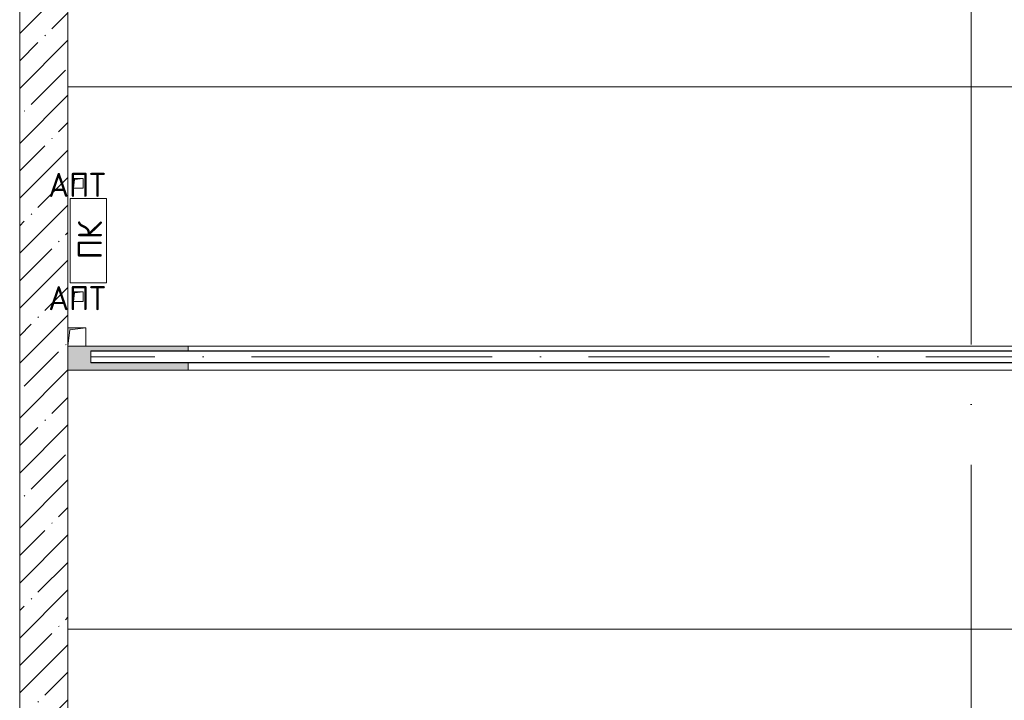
# Model space of a CAD drawing. Header units: millimetres. Extents: x -32229 to 192519, y -13689 to 125138.
# Tile 79 of 183: x -21365 to -13190, y 109959 to 115608. Entities that reach past the tile are written whole.
import ezdxf

# ---------------------------------------------------------------- set-up
doc = ezdxf.new("R2010")
doc.units = ezdxf.units.MM
doc.linetypes.add('ADSK_Линия сетки', pattern=[5000, 4000, -500, 0, -500])
doc.linetypes.add('ADSK_Осевая', pattern=[2800, 2000, -400, 0, -400])
for name, color, linetype, lineweight in [('A-____-NOTE-TEXT', 7, 'Continuous', 18), ('A-FLOR-____-OTLN', 7, 'Continuous', 18), ('A-WALL-____-MCUT', 7, 'Continuous', 40), ('A-WALL-____-PATT', 7, 'Continuous', 40), ('E-CABL-TRAY-CNTR', 7, 'ADSK_Осевая', 18), ('E-CABL-TRAY-OTLN', 7, 'Continuous', 18), ('M-EQPM-____-OTLN', 7, 'Continuous', 18), ('S-GRID-____-OTLN', 7, 'Continuous', 9)]:
    doc.layers.add(name, color=color, linetype=linetype, lineweight=lineweight)
doc.styles.add('GOST Common', font='GOST_Common.ttf', dxfattribs={"height": 200})

# ---------------------------------------------------------------- blocks, each defined once
blk = doc.blocks.new('АР_Канал вертикальный прямоугольный - ВК-5404201--01 ЭЛ')
at = {"layer": 'M-EQPM-____-OTLN', "lineweight": 13, "true_color": 0xe2e2e2}
blk.add_hatch(color=254, dxfattribs=at).paths.add_polyline_path([(-75, -75), (-60, 60), (75, 75), (-75, 75)])
at = {"layer": 'M-EQPM-____-OTLN', "color": 253, "lineweight": 13, "true_color": 0xaaaaaa}
for p, q in [((75, 75), (-75, 75)), ((75, 75), (-75, 75)), ((-75, 75), (75, 75)), ((-75, -75), (-60, 60)), ((-75, -75), (-60, 60)), ((-60, 60), (75, 75)), ((-60, 60), (75, 75)), ((75, -75), (75, 75)), ((75, 75), (75, -75)), ((-75, -75), (75, -75)), ((75, -75), (-75, -75))]:
    blk.add_line(p, q, dxfattribs=at)
blk = doc.blocks.new('АР_Канал вертикальный прямоугольный - ПК-3224475--01 ЭЛ')
at = {"layer": 'M-EQPM-____-OTLN', "color": 253, "lineweight": 13, "true_color": 0xaaaaaa}
for p, q in [((350, 150), (-350, 150)), ((-350, 150), (-350, -150)), ((-350, -150), (-350, 150)), ((-350, 150), (350, 150)), ((350, -150), (350, 150)), ((350, 150), (350, -150)), ((-350, -150), (350, -150)), ((350, -150), (-350, -150))]:
    blk.add_line(p, q, dxfattribs=at)
blk = doc.blocks.new('АР_Канал вертикальный прямоугольный - АПТ-4296547--01 ЭЛ')
at = {"layer": 'M-EQPM-____-OTLN', "lineweight": 13, "true_color": 0xe2e2e2}
blk.add_hatch(color=254, dxfattribs=at).paths.add_polyline_path([(-40, -40), (-32, 32), (40, 40), (-40, 40)])
at = {"layer": 'M-EQPM-____-OTLN', "color": 253, "lineweight": 13, "true_color": 0xaaaaaa}
for p, q in [((40, 40), (-40, 40)), ((-40, 40), (-40, -40)), ((40, 40), (-40, 40)), ((-40, 40), (-40, -40)), ((-40, -40), (-40, 40)), ((-40, 40), (40, 40)), ((-40, -40), (-32, 32)), ((-40, -40), (-32, 32)), ((-32, 32), (40, 40)), ((-32, 32), (40, 40)), ((40, -40), (40, 40)), ((40, 40), (40, -40)), ((-40, -40), (40, -40)), ((40, -40), (-40, -40))]:
    blk.add_line(p, q, dxfattribs=at)
blk = doc.blocks.new('АР_Лоток - 200х100h_L_1000_с вертик_отводом_ЛВ3-7511687--01 ЭЛ')
at = {"layer": 'M-EQPM-____-OTLN', "lineweight": 13, "true_color": 0xf3f3f3}
blk.add_hatch(color=7, dxfattribs=at).paths.add_polyline_path([(1000, -100), (1000, -40), (189.9, -40), (189.9, 60), (1000, 60), (1000, 100), (0, 99.9), (0, -100), (189.9, -100)])
at = {"layer": 'M-EQPM-____-OTLN', "color": 253, "lineweight": 13, "true_color": 0xaaaaaa}
for p, q in [((1000, 60), (1000, 100)), ((1000, -100), (1000, -40))]:
    blk.add_line(p, q, dxfattribs=at)
blk = doc.blocks.new('Наметкина 10_РД_АР_П_отсоединено_rvt-1--01 ЭЛ')
at = {"layer": 'A-WALL-____-PATT', "lineweight": 5, "true_color": 0xaaaaaa}
h = blk.add_hatch(dxfattribs=at)
h.set_pattern_fill('FP_1', color=253, style=0, pattern_type=2)
h.set_pattern_definition([(45, (0, 0), (-228.0985, 228.0985), []), (45, (228.1, 0), (-228.0985, 228.0985), [403.225, -80.645, 6.706, -73.939])])
h.paths.add_polyline_path([(-21364.7, 98350), (-20964.7, 98350), (-20964.7, 121360), (-21364.7, 121360), (-21364.7, 106784.4)])
at = {"layer": 'A-FLOR-____-OTLN', "color": 253, "lineweight": 13, "true_color": 0xaaaaaa}
for p, q in [((-20964.7, 115050), (20385.3, 115050)), ((-20964.7, 115050), (20385.3, 115050)), ((-20814.7, 112900), (18235.2, 112900)), ((18235.3, 112700), (-20964.7, 112700)), ((-20964.7, 110550), (19235.3, 110550)), ((20385.3, 110550), (-20964.7, 110550))]:
    blk.add_line(p, q, dxfattribs=at)
at = {"layer": 'A-WALL-____-MCUT', "color": 253, "lineweight": 13, "true_color": 0xaaaaaa}
for p, q in [((-21364.7, 121360), (-21364.7, 98350)), ((-20964.7, 98350), (-20964.7, 121060))]:
    blk.add_line(p, q, dxfattribs=at)
at = {"layer": 'M-EQPM-____-OTLN', "color": 253, "lineweight": 13, "true_color": 0xaaaaaa}
for name, p in [('АР_Канал вертикальный прямоугольный - АПТ-4296547--01 ЭЛ', (-20878.7, 114250)), ('АР_Канал вертикальный прямоугольный - АПТ-4296547--01 ЭЛ', (-20878.7, 113310)), ('АР_Канал вертикальный прямоугольный - ВК-5404201--01 ЭЛ', (-20889.7, 112975)), ('АР_Лоток - 200х100h_L_1000_с вертик_отводом_ЛВ3-7511687--01 ЭЛ', (-20964.7, 112800))]:
    blk.add_blockref(name, p, dxfattribs=at)
at = {"layer": 'M-EQPM-____-OTLN', "color": 253, "lineweight": 13, "true_color": 0xaaaaaa, "rotation": 90}
blk.add_blockref('АР_Канал вертикальный прямоугольный - ПК-3224475--01 ЭЛ', (-20794.7, 113775), dxfattribs=at)
at = {"layer": 'A-____-NOTE-TEXT', "color": 253, "lineweight": 5, "true_color": 0xaaaaaa, "char_height": 200, "width": 609.282, "attachment_point": 1, "style": 'GOST Common'}
for insert in [(-21126.9, 114337.2), (-21126.9, 113397.2)]:
    blk.add_mtext('АПТ', dxfattribs=dict(at, insert=insert))
at = {"layer": 'A-____-NOTE-TEXT', "color": 253, "lineweight": 5, "true_color": 0xaaaaaa, "insert": (-20881.9, 113619.8), "char_height": 200, "width": 384.81, "attachment_point": 1, "rotation": 90, "style": 'GOST Common'}
blk.add_mtext('ПК', dxfattribs=at)

msp = doc.modelspace()

# ---------------------------------------------------------------- linework, layer by layer
at = {"layer": 'E-CABL-TRAY-CNTR', "color": 150, "true_color": 0x0080ff}
msp.add_line((21760.1, 112810), (-20774.8, 112810), dxfattribs=at)
at = {"layer": 'E-CABL-TRAY-OTLN', "color": 150, "true_color": 0x0080ff}
for p, q in [((-20774.8, 112760), (-20774.8, 112860)), ((21760.1, 112860), (-20774.8, 112860)), ((21760.1, 112857.5), (-20774.8, 112857.5)), ((21760.1, 112762.6), (-20774.8, 112762.6)), ((21760.1, 112760), (-20774.8, 112760))]:
    msp.add_line(p, q, dxfattribs=at)
at = {"layer": 'S-GRID-____-OTLN', "color": 253, "linetype": 'ADSK_Линия сетки', "true_color": 0xaaaaaa}
msp.add_line((-13464.7, -12088.9), (-13464.7, 125138.4), dxfattribs=at)

# ---------------------------------------------------------------- block references
at = {"lineweight": 5}
msp.add_blockref('Наметкина 10_РД_АР_П_отсоединено_rvt-1--01 ЭЛ', (0, 0), dxfattribs=at)

doc.saveas('drawing.dxf')
